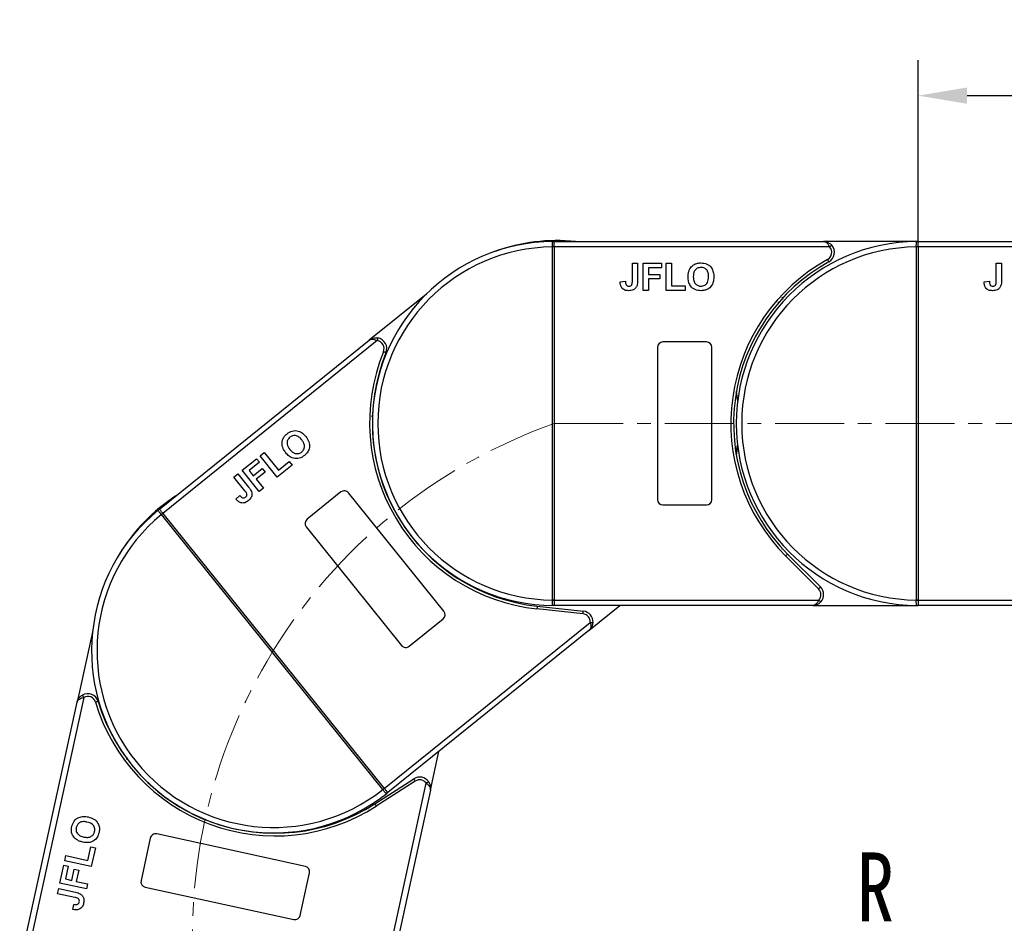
# Model space of a CAD drawing. Header units: millimetres. Extents: x 4016 to 5477, y 50 to 1083.
# Tile 17 of 42: x 4505 to 4686, y 605 to 771. Entities that reach past the tile are written whole.
import ezdxf

# ---------------------------------------------------------------- set-up
doc = ezdxf.new("R2010")
doc.units = ezdxf.units.MM
doc.linetypes.add('CENTERX2', pattern=[20.32, 12.7, -2.54, 2.54, -2.54])
doc.styles.get("Standard").update_dxf_attribs({"font": '仿宋_GB2312.ttf', "width": 0.8})
doc.styles.add('样式 1', font='仿宋_GB2312.ttf', dxfattribs={"width": 0.8, "height": 6})
doc.dimstyles.new('副本 ISO-45.1', dxfattribs={"dimtxt": 10, "dimasz": 9, "dimexe": 6.5, "dimexo": 0.625, "dimgap": 2.5, "dimtad": 1, "dimdsep": 46, "dimtxsty": 'Standard', "dimcen": 2.5, "dimadec": 0, "dimazin": 0, "dimtfac": 1, "dimtmove": 0, "dimatfit": 3, "dimfxl": 0, "dimarcsym": 0})

# ---------------------------------------------------------------- blocks, each defined once
blk = doc.blocks.new('*D1782')
at = {"color": 0, "lineweight": -2}
for p, q in [((4669.96, 729.89), (4669.96, 763.46)), ((4736.96, 730.24), (4736.96, 763.46)), ((4678.96, 756.96), (4727.96, 756.96))]:
    blk.add_line(p, q, dxfattribs=at)
at = {"color": 0, "lineweight": 9}
for points in [[(4678.96, 758.46), (4678.96, 755.46), (4669.96, 756.96)], [(4727.96, 758.46), (4727.96, 755.46), (4736.96, 756.96)]]:
    blk.add_solid(points, dxfattribs=at)
at = {"layer": 'Defpoints', "color": 0, "lineweight": 9}
for p in [(4736.96, 756.96), (4669.96, 729.26), (4736.96, 729.62)]:
    blk.add_point(p, dxfattribs=at)
at = {"color": 0, "lineweight": 9, "insert": (4703.46, 764.46), "char_height": 10, "attachment_point": 5}
blk.add_mtext('67', dxfattribs=at)

msp = doc.modelspace()

# ---------------------------------------------------------------- linework, layer by layer
at = {"color": 7, "linetype": 'Continuous', "lineweight": 25}
for p, q in [((4602.606, 729.115), (4602.605, 729.118)), ((4602.956, 729.115), (4602.606, 729.115)), ((4602.606, 664.119), (4602.606, 729.115)), ((4602.956, 729.997), (4602.956, 730.117)), ((4602.956, 730.117), (4652.527, 730.117)), ((4602.956, 729.117), (4602.956, 729.997)), ((4602.956, 729.117), (4602.956, 729.115)), ((4653.645, 729.117), (4602.956, 729.117)), ((4602.956, 729.115), (4602.956, 664.119)), ((4669.956, 730.117), (4652.527, 730.117)), ((4669.606, 729.115), (4669.605, 729.118)), ((4669.956, 729.115), (4669.606, 729.115)), ((4669.606, 664.119), (4669.606, 729.115)), ((4669.956, 729.997), (4669.956, 730.117)), ((4669.956, 730.117), (4719.527, 730.117)), ((4669.956, 729.117), (4669.956, 729.997)), ((4669.956, 729.117), (4669.956, 729.115)), ((4720.645, 729.117), (4669.956, 729.117)), ((4669.956, 729.115), (4669.956, 664.119)), ((4617.327, 726.117), (4618.289, 726.117)), ((4617.327, 722.881), (4617.327, 726.117)), ((4618.289, 726.117), (4618.289, 722.965)), ((4619.314, 721.117), (4619.314, 726.117)), ((4619.314, 726.117), (4622.712, 726.117)), ((4622.712, 725.284), (4620.276, 725.284)), ((4620.276, 725.284), (4620.276, 724.066)), ((4622.712, 726.117), (4622.712, 725.284)), ((4623.545, 721.117), (4623.545, 726.117)), ((4623.545, 726.117), (4624.507, 726.117)), ((4624.507, 726.117), (4624.507, 721.95)), ((4684.327, 726.117), (4685.289, 726.117)), ((4684.327, 722.881), (4684.327, 726.117)), ((4685.289, 726.117), (4685.289, 722.965)), ((4620.276, 724.066), (4622.391, 724.066)), ((4622.391, 724.066), (4622.391, 723.232)), ((4615.084, 722.72), (4616.045, 722.784)), ((4620.276, 723.232), (4620.276, 721.117)), ((4622.391, 723.232), (4620.276, 723.232)), ((4624.507, 721.95), (4627.071, 721.95)), ((4627.071, 721.95), (4627.071, 721.117)), ((4682.084, 722.72), (4683.045, 722.784)), ((4579.402, 720.439), (4568.861, 711.949)), ((4620.276, 721.117), (4619.314, 721.117)), ((4627.071, 721.117), (4623.545, 721.117)), ((4644.502, 718.937), (4644.096, 718.91)), ((4530.253, 680.856), (4568.861, 711.949)), ((4570.359, 711.872), (4530.88, 680.077)), ((4621.956, 710.617), (4621.956, 682.617)), ((4630.956, 711.617), (4622.956, 711.617)), ((4631.956, 682.617), (4631.956, 710.617)), ((4569.623, 698.209), (4569.324, 697.933)), ((4548.798, 690.656), (4549.547, 691.259)), ((4551.934, 686.761), (4548.798, 690.656)), ((4549.547, 691.259), (4552.16, 688.014)), ((4545.503, 688.002), (4548.149, 690.133)), ((4548.671, 689.484), (4546.774, 687.956)), ((4548.149, 690.133), (4548.671, 689.484)), ((4554.68, 688.973), (4551.934, 686.761)), ((4552.16, 688.014), (4554.157, 689.622)), ((4554.157, 689.622), (4554.68, 688.973)), ((4543.955, 686.755), (4544.704, 687.359)), ((4544.704, 687.359), (4546.681, 684.904)), ((4548.639, 684.108), (4545.503, 688.002)), ((4546.774, 687.956), (4547.538, 687.007)), ((4547.538, 687.007), (4549.186, 688.334)), ((4549.708, 687.685), (4548.061, 686.358)), ((4549.186, 688.334), (4549.708, 687.685)), ((4545.985, 684.235), (4543.955, 686.755)), ((4548.061, 686.358), (4549.388, 684.711)), ((4549.388, 684.711), (4548.639, 684.108)), ((4563.664, 684.011), (4557.433, 678.993)), ((4582.633, 662.052), (4565.07, 683.859)), ((4544.339, 682.702), (4545.047, 683.355)), ((4622.956, 681.617), (4630.956, 681.617)), ((4530.609, 679.856), (4530.607, 679.859)), ((4571.377, 629.235), (4530.609, 679.856)), ((4530.88, 680.077), (4530.881, 680.076)), ((4530.881, 680.076), (4571.649, 629.455)), ((4557.282, 677.587), (4574.844, 655.779)), ((4645.914, 672.575), (4651.958, 666.531)), ((4651.604, 666.178), (4645.56, 672.222)), ((4602.605, 664.116), (4602.606, 664.119)), ((4602.956, 664.119), (4602.606, 664.119)), ((4602.956, 664.119), (4602.956, 664.117)), ((4602.956, 664.117), (4602.956, 663.237)), ((4602.956, 664.117), (4651.662, 664.117)), ((4669.605, 664.116), (4669.606, 664.119)), ((4669.956, 664.119), (4669.606, 664.119)), ((4669.956, 664.119), (4669.956, 664.117)), ((4669.956, 664.117), (4669.956, 663.237)), ((4669.956, 664.117), (4718.662, 664.117)), ((4608.247, 661.573), (4599.749, 662.489)), ((4599.802, 662.986), (4608.301, 662.07)), ((4602.956, 663.237), (4602.956, 663.117)), ((4650.544, 663.117), (4602.956, 663.117)), ((4609.341, 658.524), (4615.044, 663.117)), ((4650.544, 663.117), (4669.956, 663.117)), ((4669.956, 663.237), (4669.956, 663.117)), ((4717.544, 663.117), (4669.956, 663.117)), ((4571.651, 629.454), (4609.584, 660.004)), ((4576.251, 655.628), (4582.481, 660.646)), ((4517.979, 658.544), (4515.094, 645.321)), ((4609.341, 658.524), (4572.278, 628.675)), ((4516.31, 646.2), (4505.505, 596.676)), ((4504.528, 596.889), (4515.094, 645.321)), ((4524.307, 635.098), (4524.247, 634.695)), ((4580.132, 629.103), (4581.693, 636.257)), ((4569.904, 626.595), (4577.098, 631.212)), ((4569.012, 582.821), (4579.393, 630.408)), ((4580.132, 629.103), (4569.989, 582.608)), ((4577.368, 630.791), (4570.174, 626.174)), ((4571.379, 629.233), (4571.377, 629.235)), ((4571.649, 629.455), (4571.651, 629.454)), ((4528.571, 620.302), (4526.866, 612.486)), ((4557.118, 615.098), (4529.761, 621.066)), ((4517.101, 616.204), (4517.647, 618.709)), ((4517.647, 618.709), (4518.462, 618.532)), ((4518.462, 618.532), (4517.71, 615.087)), ((4512.825, 616.153), (4513.03, 617.092)), ((4513.03, 617.092), (4517.101, 616.204)), ((4511.923, 612.019), (4512.647, 615.339)), ((4512.647, 615.339), (4513.462, 615.161)), ((4517.71, 615.087), (4512.825, 616.153)), ((4513.462, 615.161), (4512.942, 612.781)), ((4514.132, 612.521), (4514.583, 614.588)), ((4514.583, 614.588), (4515.397, 614.411)), ((4512.942, 612.781), (4514.132, 612.521)), ((4515.397, 614.411), (4514.947, 612.344)), ((4556.177, 606.091), (4557.882, 613.908)), ((4511.5, 610.078), (4511.705, 611.017)), ((4511.705, 611.017), (4514.784, 610.345)), ((4516.808, 610.953), (4511.923, 612.019)), ((4514.947, 612.344), (4517.013, 611.893)), ((4517.013, 611.893), (4516.808, 610.953)), ((4527.63, 611.296), (4554.987, 605.328)), ((4514.662, 609.388), (4511.5, 610.078)), ((4514.341, 607.162), (4514.483, 608.115))]:
    msp.add_line(p, q, dxfattribs=at)
at = {"color": 1, "linetype": 'CENTERX2', "lineweight": 13}
msp.add_line((4602.956, 696.617), (4843.484, 696.617), dxfattribs=at)
at = {"color": 7, "linetype": 'Continuous', "lineweight": 25, "flags": 128}
for points in [[(4654.018, 729.45), (4654.011, 729.444), (4653.989, 729.425), (4653.955, 729.394), (4653.909, 729.353), (4653.852, 729.302), (4653.788, 729.245), (4653.718, 729.182), (4653.645, 729.117)], [(4653.495, 726.367), (4653.491, 726.375), (4653.477, 726.4), (4653.455, 726.441), (4653.424, 726.495), (4653.388, 726.562), (4653.346, 726.637), (4653.3, 726.719), (4653.253, 726.805)], [(4570.44, 712.365), (4570.438, 712.356), (4570.434, 712.328), (4570.426, 712.282), (4570.416, 712.221), (4570.404, 712.146), (4570.39, 712.061), (4570.375, 711.968), (4570.359, 711.872)], [(4571.967, 709.636), (4571.958, 709.64), (4571.932, 709.65), (4571.889, 709.668), (4571.831, 709.691), (4571.761, 709.72), (4571.681, 709.753), (4571.594, 709.788), (4571.504, 709.825)], [(4636.456, 702.427), (4636.674, 700.984), (4636.707, 700.717)], [(4636.712, 700.753), (4636.548, 701.942), (4636.462, 702.467)], [(4636.432, 690.942), (4636.52, 691.461), (4636.691, 692.655)], [(4636.707, 692.517), (4636.674, 692.251), (4636.456, 690.808)], [(4530.328, 680.763), (4530.311, 680.784), (4530.296, 680.803), (4530.283, 680.819), (4530.272, 680.833), (4530.264, 680.843), (4530.258, 680.85), (4530.254, 680.855), (4530.253, 680.856)], [(4530.88, 680.077), (4530.796, 680.182), (4530.713, 680.284), (4530.634, 680.383), (4530.559, 680.477), (4530.489, 680.563), (4530.427, 680.64), (4530.373, 680.707), (4530.328, 680.763)], [(4530.881, 680.076), (4530.876, 680.072), (4530.861, 680.059), (4530.835, 680.039), (4530.802, 680.012), (4530.76, 679.978), (4530.713, 679.94), (4530.662, 679.899), (4530.609, 679.856)], [(4645.914, 672.575), (4645.907, 672.569), (4645.887, 672.549), (4645.854, 672.516), (4645.81, 672.472), (4645.757, 672.418), (4645.696, 672.357), (4645.629, 672.291), (4645.56, 672.222)], [(4651.604, 666.178), (4651.673, 666.247), (4651.74, 666.313), (4651.801, 666.374), (4651.854, 666.428), (4651.898, 666.472), (4651.931, 666.504), (4651.951, 666.524), (4651.958, 666.531)], [(4651.662, 664.117), (4651.735, 664.052), (4651.804, 663.99), (4651.869, 663.932), (4651.925, 663.881), (4651.972, 663.84), (4652.006, 663.809), (4652.027, 663.79), (4652.035, 663.784)], [(4599.802, 662.986), (4599.801, 662.977), (4599.798, 662.948), (4599.793, 662.902), (4599.787, 662.841), (4599.779, 662.765), (4599.769, 662.679), (4599.759, 662.586), (4599.749, 662.489)], [(4608.247, 661.573), (4608.258, 661.67), (4608.268, 661.763), (4608.277, 661.849), (4608.285, 661.924), (4608.292, 661.986), (4608.297, 662.032), (4608.3, 662.06), (4608.301, 662.07)], [(4609.584, 660.004), (4609.682, 659.999), (4609.776, 659.994), (4609.862, 659.99), (4609.938, 659.986), (4610, 659.982), (4610.046, 659.98), (4610.074, 659.979), (4610.084, 659.978)], [(4516.063, 646.636), (4516.068, 646.627), (4516.082, 646.602), (4516.105, 646.562), (4516.136, 646.508), (4516.173, 646.442), (4516.215, 646.367), (4516.262, 646.285), (4516.31, 646.2)], [(4518.965, 645.468), (4518.955, 645.465), (4518.928, 645.457), (4518.884, 645.444), (4518.824, 645.426), (4518.752, 645.404), (4518.669, 645.379), (4518.579, 645.353), (4518.486, 645.325)], [(4577.368, 630.791), (4577.315, 630.873), (4577.264, 630.952), (4577.218, 631.025), (4577.177, 631.089), (4577.143, 631.141), (4577.118, 631.18), (4577.103, 631.204), (4577.098, 631.212)], [(4571.649, 629.455), (4571.644, 629.451), (4571.629, 629.438), (4571.603, 629.418), (4571.57, 629.391), (4571.528, 629.357), (4571.481, 629.319), (4571.43, 629.278), (4571.377, 629.235)], [(4571.651, 629.454), (4571.735, 629.349), (4571.817, 629.246), (4571.897, 629.148), (4571.972, 629.054), (4572.041, 628.968), (4572.104, 628.891), (4572.158, 628.824), (4572.203, 628.768)], [(4579.393, 630.408), (4579.472, 630.465), (4579.548, 630.52), (4579.618, 630.571), (4579.68, 630.615), (4579.73, 630.652), (4579.768, 630.679), (4579.791, 630.695), (4579.798, 630.701)], [(4572.203, 628.768), (4572.22, 628.746), (4572.235, 628.728), (4572.248, 628.712), (4572.259, 628.698), (4572.267, 628.688), (4572.273, 628.681), (4572.277, 628.676), (4572.278, 628.675)], [(4569.904, 626.595), (4569.909, 626.587), (4569.925, 626.563), (4569.95, 626.524), (4569.983, 626.472), (4570.024, 626.408), (4570.071, 626.335), (4570.121, 626.256), (4570.174, 626.174)]]:
    msp.add_lwpolyline(points, dxfattribs=at)
at = {"color": 7, "linetype": 'Continuous', "lineweight": 25}
for centre, radius, start, end in [((4602.956, 696.617), 33.5, 90.40019, 269.59981), ((4602.956, 696.617), 32.5, 90.61704, 269.38296), ((4603.447, 696.79), 33.5, 84.17005, 109.86885), ((4602.693, 698.802), 30.316, 89.50338, 90.16488), ((4602.719, 729.821), 0.295, 36.63906, 89.46206), ((4669.956, 696.617), 33.5, 90.40019, 269.59981), ((4669.956, 696.617), 32.5, 90.61704, 269.38296), ((4652.527, 728.117), 1.5, 298.95502, 41.81031), ((4652.527, 728.117), 2, 298.95502, 41.81031), ((4669.693, 698.801), 30.317, 89.50339, 90.16487), ((4669.719, 729.821), 0.295, 36.6391, 89.46184), ((4669.956, 696.617), 34.5, 118.95502, 225), ((4669.956, 696.617), 34, 118.95502, 225), ((4570.115, 710.392), 1.5, 337.80156, 80.65685), ((4570.115, 710.392), 2, 337.80156, 80.65685), ((4622.956, 710.617), 1, 90, 180), ((4630.956, 710.617), 1, 0, 90), ((4603.447, 696.79), 34.5, 157.80156, 263.84654), ((4603.447, 696.79), 34, 157.80156, 263.84654), ((4564.291, 683.232), 1, 38.84654, 128.84654), ((4551.539, 655.209), 33.5, 123.01659, 148.71539), ((4622.956, 682.617), 1, 180, 270), ((4630.956, 682.617), 1, 270, 0), ((4551.265, 654.765), 33.5, 129.24672, 308.44635), ((4551.265, 654.765), 32.5, 129.46358, 308.2295), ((4530.254, 680.477), 0.295, 75.48604, 128.30954), ((4549.487, 656.555), 29.992, 128.3454, 129.01407), ((4558.061, 678.214), 1, 128.84654, 218.84654), ((4650.544, 665.117), 1.5, 318.18969, 45), ((4650.544, 665.117), 2, 318.18969, 45), ((4602.693, 694.294), 30.178, 269.83361, 270.49813), ((4669.693, 694.295), 30.179, 269.83361, 270.49813), ((4581.854, 661.425), 1, 308.84654, 38.84654), ((4602.719, 663.413), 0.295, 270.53837, 323.35979), ((4608.086, 660.082), 2, 357.03622, 83.84654), ((4669.719, 663.413), 0.295, 270.53859, 323.35975), ((4608.086, 660.082), 1.5, 357.03622, 83.84654), ((4575.623, 656.407), 1, 218.84654, 308.84654), ((4517.048, 644.895), 2, 16.6481, 119.50339), ((4517.048, 644.895), 1.5, 16.6481, 119.50339), ((4551.539, 655.209), 34, 196.6481, 302.69308), ((4551.539, 655.209), 34.5, 196.6481, 302.69308), ((4578.178, 629.529), 2, 35.88276, 122.69308), ((4578.178, 629.529), 1.5, 35.88276, 122.69308), ((4552.575, 652.721), 30.087, 308.6793, 309.34584), ((4571.908, 628.757), 0.295, 309.38501, 2.20652), ((4529.548, 620.089), 1, 77.69308, 167.69308), ((4556.905, 614.121), 1, 347.69308, 77.69308), ((4527.843, 612.273), 1, 167.69308, 257.69308), ((4555.2, 606.305), 1, 257.69308, 347.69308)]:
    msp.add_arc(centre, radius, start, end, dxfattribs=at)
at = {"color": 1, "linetype": 'CENTERX2', "lineweight": 13}
msp.add_arc((4636.389, 602.326), 100.043, 109.5235, 265.18185, dxfattribs=at)
at = {"color": 7, "linetype": 'Continuous', "lineweight": 25}
for points, knots in [([(4602.605, 729.118), (4602.605, 729.132), (4602.605, 729.258), (4602.604, 729.496), (4602.606, 729.787), (4602.621, 729.999), (4602.653, 730.103), (4602.703, 730.112), (4602.722, 730.116)], [0, 0, 0, 0, 0.0272191, 0.2407851, 0.4543143, 0.6666327, 0.8727615, 1, 1, 1, 1]), ([(4602.722, 730.116), (4602.734, 730.116), (4602.801, 730.117), (4602.886, 730.117), (4602.954, 730.117), (4602.956, 730.117)], [0, 0, 0, 0, 0.17434888, 0.98787989, 1, 1, 1, 1]), ([(4652.527, 730.117), (4652.529, 730.117), (4652.531, 730.117), (4652.537, 730.117), (4652.545, 730.117), (4652.56, 730.116), (4652.582, 730.115), (4652.609, 730.113), (4652.654, 730.107), (4652.733, 730.091), (4652.899, 730.034), (4653.054, 729.934), (4653.261, 729.745), (4653.452, 729.51), (4653.587, 729.236), (4653.645, 729.117)], [0, 0, 0, 0, 0.0040826, 0.0053131, 0.0138351, 0.0235037, 0.0399467, 0.0679592, 0.0859126, 0.1471897, 0.2568406, 0.4847202, 0.5267014, 0.7953706, 1, 1, 1, 1]), ([(4652.527, 730.117), (4652.53, 730.117), (4652.541, 730.117), (4652.579, 730.117), (4652.624, 730.115), (4652.882, 730.098), (4653.278, 730.002), (4653.732, 729.739), (4653.939, 729.53), (4654.018, 729.45)], [0, 0, 0, 0, 0.0050913, 0.020368, 0.0708107, 0.0890883, 0.5003118, 0.8092256, 1, 1, 1, 1]), ([(4669.605, 729.118), (4669.605, 729.132), (4669.605, 729.258), (4669.604, 729.496), (4669.606, 729.787), (4669.621, 729.999), (4669.653, 730.103), (4669.703, 730.112), (4669.722, 730.116)], [0, 0, 0, 0, 0.0272191, 0.240785, 0.4543142, 0.6666325, 0.872761, 1, 1, 1, 1]), ([(4669.722, 730.116), (4669.734, 730.116), (4669.801, 730.117), (4669.886, 730.117), (4669.955, 730.117), (4669.956, 730.117)], [0, 0, 0, 0, 0.17434571, 0.98787726, 1, 1, 1, 1]), ([(4627.807, 724.858), (4627.955, 725.124), (4628.219, 725.599), (4628.688, 725.867), (4628.895, 725.985)], [0, 0, 0, 0, 0.5599552, 1, 1, 1, 1]), ([(4629.961, 725.348), (4629.723, 725.32), (4629.248, 725.266), (4628.613, 724.616), (4628.571, 723.998), (4628.545, 723.62)], [0, 0, 0, 0, 0.2802774, 0.5598774, 1, 1, 1, 1]), ([(4628.895, 725.985), (4629.086, 726.05), (4629.429, 726.166), (4629.79, 726.177), (4629.948, 726.181)], [0, 0, 0, 0, 0.5595645, 1, 1, 1, 1]), ([(4629.948, 726.181), (4630.321, 726.146), (4631.065, 726.075), (4631.892, 725.368), (4632.28, 724.483), (4632.312, 723.901), (4632.327, 723.61)], [0, 0, 0, 0, 0.2798306, 0.5586696, 0.7790055, 1, 1, 1, 1]), ([(4631.366, 723.634), (4631.356, 723.869), (4631.335, 724.338), (4631.033, 724.945), (4630.516, 725.301), (4630.146, 725.332), (4629.961, 725.348)], [0, 0, 0, 0, 0.28108766, 0.5600131, 0.77969138, 1, 1, 1, 1]), ([(4627.584, 723.587), (4627.591, 723.831), (4627.603, 724.266), (4627.745, 724.677), (4627.807, 724.858)], [0, 0, 0, 0, 0.5601714, 1, 1, 1, 1]), ([(4629.963, 721.053), (4629.593, 721.087), (4628.855, 721.153), (4628.026, 721.845), (4627.632, 722.72), (4627.6, 723.298), (4627.584, 723.587)], [0, 0, 0, 0, 0.2799425, 0.558704, 0.7790449, 1, 1, 1, 1]), ([(4628.545, 723.62), (4628.557, 723.383), (4628.58, 722.912), (4628.893, 722.309), (4629.403, 721.942), (4629.775, 721.905), (4629.961, 721.886)], [0, 0, 0, 0, 0.28101969, 0.56011627, 0.77993893, 1, 1, 1, 1]), ([(4629.961, 721.886), (4630.198, 721.917), (4630.673, 721.978), (4631.296, 722.639), (4631.339, 723.257), (4631.366, 723.634)], [0, 0, 0, 0, 0.2799906, 0.5597682, 1, 1, 1, 1]), ([(4632.327, 723.61), (4632.303, 723.24), (4632.254, 722.503), (4631.671, 721.607), (4630.832, 721.116), (4630.253, 721.074), (4629.963, 721.053)], [0, 0, 0, 0, 0.2805515, 0.5594881, 0.7794341, 1, 1, 1, 1]), ([(4616.628, 721.053), (4616.384, 721.071), (4615.898, 721.107), (4615.342, 721.56), (4615.113, 722.15), (4615.093, 722.53), (4615.084, 722.72)], [0, 0, 0, 0, 0.2802459, 0.5584164, 0.7788269, 1, 1, 1, 1]), ([(4616.045, 722.784), (4616.051, 722.663), (4616.06, 722.448), (4616.14, 722.249), (4616.175, 722.162)], [0, 0, 0, 0, 0.5610215, 1, 1, 1, 1]), ([(4616.175, 722.162), (4616.209, 722.115), (4616.276, 722.023), (4616.452, 721.908), (4616.6, 721.895), (4616.69, 721.886)], [0, 0, 0, 0, 0.2806728, 0.5608434, 1, 1, 1, 1]), ([(4618.18, 722.015), (4618.101, 721.848), (4617.944, 721.515), (4617.393, 721.113), (4616.918, 721.076), (4616.628, 721.053)], [0, 0, 0, 0, 0.2801213, 0.5603541, 1, 1, 1, 1]), ([(4616.69, 721.886), (4616.806, 721.894), (4616.981, 721.906), (4617.173, 722.045), (4617.33, 722.356), (4617.329, 722.648), (4617.327, 722.881)], [0, 0, 0, 0, 0.2493963, 0.3744263, 0.4994532, 1, 1, 1, 1]), ([(4618.289, 722.965), (4618.288, 722.785), (4618.286, 722.464), (4618.212, 722.152), (4618.18, 722.015)], [0, 0, 0, 0, 0.56029539, 1, 1, 1, 1]), ([(4683.628, 721.053), (4683.384, 721.071), (4682.898, 721.107), (4682.342, 721.56), (4682.113, 722.15), (4682.093, 722.53), (4682.084, 722.72)], [0, 0, 0, 0, 0.2802458, 0.5584161, 0.778827, 1, 1, 1, 1]), ([(4683.045, 722.784), (4683.051, 722.663), (4683.06, 722.448), (4683.14, 722.249), (4683.175, 722.162)], [0, 0, 0, 0, 0.5610217, 1, 1, 1, 1]), ([(4683.175, 722.162), (4683.209, 722.115), (4683.276, 722.023), (4683.452, 721.908), (4683.6, 721.895), (4683.69, 721.886)], [0, 0, 0, 0, 0.2806707, 0.5608437, 1, 1, 1, 1]), ([(4685.18, 722.015), (4685.101, 721.848), (4684.944, 721.515), (4684.393, 721.113), (4683.918, 721.076), (4683.628, 721.053)], [0, 0, 0, 0, 0.28012186, 0.56035483, 1, 1, 1, 1]), ([(4683.69, 721.886), (4683.806, 721.894), (4683.981, 721.906), (4684.173, 722.045), (4684.33, 722.356), (4684.329, 722.648), (4684.327, 722.881)], [0, 0, 0, 0, 0.2493962, 0.3744262, 0.4994537, 1, 1, 1, 1]), ([(4685.289, 722.965), (4685.288, 722.785), (4685.286, 722.464), (4685.212, 722.152), (4685.18, 722.015)], [0, 0, 0, 0, 0.5602953, 1, 1, 1, 1]), ([(4645.097, 719.47), (4645.039, 719.533), (4644.924, 719.66), (4644.884, 719.815), (4644.864, 719.893)], [0, 0, 0, 0, 0.5004192, 1, 1, 1, 1]), ([(4568.861, 711.949), (4568.863, 711.951), (4568.871, 711.958), (4568.901, 711.982), (4568.938, 712.009), (4569.149, 712.158), (4569.518, 712.331), (4570.036, 712.411), (4570.328, 712.378), (4570.44, 712.365)], [0, 0, 0, 0, 0.0050921, 0.0203676, 0.0708092, 0.0890894, 0.5003114, 0.8092274, 1, 1, 1, 1]), ([(4568.861, 711.949), (4568.862, 711.95), (4568.864, 711.952), (4568.868, 711.955), (4568.875, 711.96), (4568.886, 711.969), (4568.905, 711.983), (4568.927, 711.997), (4568.966, 712.021), (4569.037, 712.058), (4569.202, 712.118), (4569.385, 712.137), (4569.666, 712.12), (4569.962, 712.057), (4570.239, 711.928), (4570.359, 711.872)], [0, 0, 0, 0, 0.00408155, 0.00531343, 0.0138349, 0.02350295, 0.03994634, 0.06795868, 0.08591146, 0.14718959, 0.25684129, 0.48472048, 0.52670108, 0.79537119, 1, 1, 1, 1]), ([(4553.047, 693.908), (4553.156, 694.079), (4553.349, 694.384), (4553.624, 694.619), (4553.745, 694.722)], [0, 0, 0, 0, 0.5595653, 1, 1, 1, 1]), ([(4553.745, 694.722), (4554.057, 694.928), (4554.681, 695.339), (4555.769, 695.308), (4556.626, 694.862), (4557.015, 694.429), (4557.21, 694.211)], [0, 0, 0, 0, 0.2798309, 0.5586689, 0.7790047, 1, 1, 1, 1]), ([(4556.446, 693.627), (4556.29, 693.804), (4555.98, 694.156), (4555.364, 694.439), (4554.739, 694.392), (4554.431, 694.184), (4554.277, 694.08)], [0, 0, 0, 0, 0.2810866, 0.560013, 0.7796901, 1, 1, 1, 1]), ([(4552.907, 692.348), (4552.855, 692.648), (4552.762, 693.184), (4552.96, 693.687), (4553.047, 693.908)], [0, 0, 0, 0, 0.5599554, 1, 1, 1, 1]), ([(4554.277, 694.08), (4554.109, 693.91), (4553.773, 693.569), (4553.686, 692.665), (4554.041, 692.157), (4554.258, 691.847)], [0, 0, 0, 0, 0.2802778, 0.5598768, 1, 1, 1, 1]), ([(4556.448, 691.384), (4556.614, 691.557), (4556.945, 691.903), (4557.016, 692.809), (4556.662, 693.317), (4556.446, 693.627)], [0, 0, 0, 0, 0.279991, 0.5597684, 1, 1, 1, 1]), ([(4557.21, 694.211), (4557.423, 693.908), (4557.847, 693.303), (4557.955, 692.239), (4557.61, 691.331), (4557.185, 690.935), (4556.972, 690.737)], [0, 0, 0, 0, 0.2805512, 0.5594884, 0.7794343, 1, 1, 1, 1]), ([(4553.53, 691.218), (4553.382, 691.412), (4553.119, 691.759), (4552.971, 692.168), (4552.907, 692.348)], [0, 0, 0, 0, 0.5601704, 1, 1, 1, 1]), ([(4556.972, 690.737), (4556.663, 690.531), (4556.046, 690.12), (4554.967, 690.139), (4554.111, 690.573), (4553.724, 691.003), (4553.53, 691.218)], [0, 0, 0, 0, 0.2799429, 0.5587037, 0.7790441, 1, 1, 1, 1]), ([(4554.258, 691.847), (4554.416, 691.67), (4554.729, 691.317), (4555.351, 691.044), (4555.979, 691.078), (4556.291, 691.282), (4556.448, 691.384)], [0, 0, 0, 0, 0.2810209, 0.5601169, 0.7799407, 1, 1, 1, 1]), ([(4546.113, 683.061), (4546.198, 683.14), (4546.327, 683.258), (4546.389, 683.487), (4546.316, 683.829), (4546.132, 684.054), (4545.985, 684.235)], [0, 0, 0, 0, 0.2493952, 0.3744251, 0.4994533, 1, 1, 1, 1]), ([(4547.192, 684.095), (4547.235, 683.916), (4547.322, 683.558), (4547.145, 682.899), (4546.799, 682.573), (4546.587, 682.373)], [0, 0, 0, 0, 0.2801217, 0.560355, 1, 1, 1, 1]), ([(4546.681, 684.904), (4546.793, 684.763), (4546.993, 684.511), (4547.131, 684.222), (4547.192, 684.095)], [0, 0, 0, 0, 0.56029654, 1, 1, 1, 1]), ([(4546.587, 682.373), (4546.386, 682.234), (4545.984, 681.957), (4545.267, 681.961), (4544.719, 682.277), (4544.466, 682.56), (4544.339, 682.702)], [0, 0, 0, 0, 0.2802468, 0.5584164, 0.7788282, 1, 1, 1, 1]), ([(4545.047, 683.355), (4545.127, 683.265), (4545.269, 683.103), (4545.457, 682.998), (4545.539, 682.952)], [0, 0, 0, 0, 0.5610141, 1, 1, 1, 1]), ([(4545.539, 682.952), (4545.594, 682.937), (4545.705, 682.907), (4545.913, 682.929), (4546.037, 683.011), (4546.113, 683.061)], [0, 0, 0, 0, 0.2806715, 0.5608405, 1, 1, 1, 1]), ([(4530.607, 679.859), (4530.598, 679.87), (4530.518, 679.968), (4530.369, 680.152), (4530.188, 680.38), (4530.067, 680.555), (4530.027, 680.656), (4530.059, 680.694), (4530.071, 680.709)], [0, 0, 0, 0, 0.0272175, 0.2407827, 0.4543125, 0.6666316, 0.8727603, 1, 1, 1, 1]), ([(4530.071, 680.709), (4530.081, 680.716), (4530.133, 680.759), (4530.199, 680.813), (4530.252, 680.856), (4530.253, 680.856)], [0, 0, 0, 0, 0.1743454, 0.9878808, 1, 1, 1, 1]), ([(4602.722, 663.118), (4602.71, 663.119), (4602.674, 663.123), (4602.638, 663.173), (4602.613, 663.307), (4602.605, 663.536), (4602.604, 663.82), (4602.605, 664.023), (4602.605, 664.116)], [0, 0, 0, 0, 0.0734461, 0.2244877, 0.4109986, 0.6135413, 0.8237441, 1, 1, 1, 1]), ([(4651.662, 664.117), (4651.604, 663.999), (4651.469, 663.724), (4651.278, 663.489), (4651.07, 663.3), (4650.916, 663.2), (4650.75, 663.143), (4650.67, 663.127), (4650.625, 663.121), (4650.599, 663.119), (4650.576, 663.118), (4650.562, 663.117), (4650.554, 663.117), (4650.548, 663.117), (4650.546, 663.117), (4650.544, 663.117)], [0, 0, 0, 0, 0.2046294, 0.4732993, 0.51528, 0.7431595, 0.8528103, 0.9140875, 0.9320409, 0.9600534, 0.9764963, 0.9861649, 0.9946869, 0.9959174, 1, 1, 1, 1]), ([(4650.544, 663.117), (4650.547, 663.117), (4650.558, 663.117), (4650.596, 663.117), (4650.641, 663.119), (4650.899, 663.136), (4651.295, 663.232), (4651.749, 663.495), (4651.956, 663.704), (4652.035, 663.784)], [0, 0, 0, 0, 0.0050913, 0.0203681, 0.0708108, 0.0890884, 0.5003128, 0.8092268, 1, 1, 1, 1]), ([(4669.722, 663.118), (4669.71, 663.119), (4669.674, 663.123), (4669.638, 663.173), (4669.613, 663.307), (4669.605, 663.536), (4669.604, 663.82), (4669.605, 664.023), (4669.605, 664.116)], [0, 0, 0, 0, 0.07344655, 0.22448779, 0.41099877, 0.61354147, 0.82374412, 1, 1, 1, 1]), ([(4602.956, 663.117), (4602.954, 663.117), (4602.886, 663.117), (4602.801, 663.117), (4602.734, 663.118), (4602.722, 663.118)], [0, 0, 0, 0, 0.0121201, 0.8256511, 1, 1, 1, 1]), ([(4669.956, 663.117), (4669.955, 663.117), (4669.886, 663.117), (4669.801, 663.117), (4669.734, 663.118), (4669.722, 663.118)], [0, 0, 0, 0, 0.01212274, 0.8256543, 1, 1, 1, 1]), ([(4609.584, 660.004), (4609.613, 659.875), (4609.681, 659.577), (4609.679, 659.274), (4609.636, 658.996), (4609.579, 658.821), (4609.485, 658.673), (4609.433, 658.611), (4609.402, 658.578), (4609.383, 658.56), (4609.366, 658.545), (4609.355, 658.535), (4609.349, 658.53), (4609.344, 658.526), (4609.342, 658.525), (4609.341, 658.524)], [0, 0, 0, 0, 0.2046286, 0.4732994, 0.5152803, 0.7431596, 0.8528099, 0.9140872, 0.9320409, 0.9600537, 0.9764964, 0.9861643, 0.9946871, 0.9959178, 1, 1, 1, 1]), ([(4609.341, 658.524), (4609.343, 658.526), (4609.352, 658.532), (4609.381, 658.557), (4609.415, 658.586), (4609.606, 658.761), (4609.854, 659.085), (4610.042, 659.574), (4610.072, 659.866), (4610.084, 659.978)], [0, 0, 0, 0, 0.0050922, 0.02036816, 0.07081089, 0.08908952, 0.50031269, 0.80922543, 1, 1, 1, 1]), ([(4515.094, 645.321), (4515.095, 645.324), (4515.097, 645.335), (4515.106, 645.372), (4515.117, 645.416), (4515.188, 645.664), (4515.367, 646.031), (4515.721, 646.418), (4515.969, 646.575), (4516.063, 646.636)], [0, 0, 0, 0, 0.0050919, 0.0203688, 0.0708118, 0.089089, 0.5003129, 0.8092216, 1, 1, 1, 1]), ([(4515.094, 645.321), (4515.095, 645.323), (4515.095, 645.325), (4515.097, 645.331), (4515.098, 645.339), (4515.102, 645.353), (4515.108, 645.375), (4515.116, 645.4), (4515.131, 645.443), (4515.163, 645.517), (4515.254, 645.667), (4515.385, 645.797), (4515.614, 645.959), (4515.885, 646.096), (4516.182, 646.169), (4516.31, 646.2)], [0, 0, 0, 0, 0.00408289, 0.00531239, 0.01383526, 0.02350366, 0.03994649, 0.06795921, 0.08591345, 0.14718919, 0.25684146, 0.48472029, 0.52670071, 0.79537024, 1, 1, 1, 1]), ([(4572.095, 628.529), (4572.085, 628.522), (4572.055, 628.503), (4571.995, 628.519), (4571.892, 628.608), (4571.742, 628.781), (4571.563, 629.002), (4571.436, 629.161), (4571.379, 629.233)], [0, 0, 0, 0, 0.0734462, 0.2244877, 0.4109987, 0.6135403, 0.823745, 1, 1, 1, 1]), ([(4579.393, 630.408), (4579.497, 630.326), (4579.736, 630.136), (4579.925, 629.899), (4580.066, 629.656), (4580.131, 629.483), (4580.151, 629.309), (4580.149, 629.228), (4580.145, 629.183), (4580.142, 629.157), (4580.138, 629.134), (4580.136, 629.12), (4580.134, 629.112), (4580.133, 629.106), (4580.132, 629.104), (4580.132, 629.103)], [0, 0, 0, 0, 0.2046296, 0.4732996, 0.5152801, 0.7431603, 0.8528104, 0.9140876, 0.9320418, 0.9600543, 0.976497, 0.9861648, 0.9946875, 0.9959179, 1, 1, 1, 1]), ([(4580.132, 629.103), (4580.133, 629.105), (4580.135, 629.116), (4580.143, 629.153), (4580.151, 629.198), (4580.189, 629.454), (4580.179, 629.861), (4580.019, 630.36), (4579.859, 630.607), (4579.798, 630.701)], [0, 0, 0, 0, 0.0050908, 0.0203681, 0.0708098, 0.0890867, 0.5003113, 0.8092267, 1, 1, 1, 1]), ([(4572.278, 628.675), (4572.277, 628.674), (4572.224, 628.631), (4572.158, 628.578), (4572.104, 628.536), (4572.095, 628.529)], [0, 0, 0, 0, 0.0121207, 0.8256555, 1, 1, 1, 1]), ([(4514.127, 622.423), (4514.241, 622.779), (4514.469, 623.49), (4515.336, 624.149), (4516.283, 624.339), (4516.858, 624.245), (4517.146, 624.199)], [0, 0, 0, 0, 0.279829, 0.5586687, 0.7790048, 1, 1, 1, 1]), ([(4517.146, 624.199), (4517.502, 624.096), (4518.212, 623.891), (4518.964, 623.13), (4519.265, 622.206), (4519.182, 621.631), (4519.141, 621.343)], [0, 0, 0, 0, 0.2805499, 0.5594873, 0.7794332, 1, 1, 1, 1]), ([(4514.094, 621.351), (4514.072, 621.552), (4514.031, 621.912), (4514.098, 622.266), (4514.127, 622.423)], [0, 0, 0, 0, 0.5595645, 1, 1, 1, 1]), ([(4514.944, 622.257), (4514.92, 622.018), (4514.872, 621.543), (4515.372, 620.784), (4515.967, 620.611), (4516.33, 620.506)], [0, 0, 0, 0, 0.2802809, 0.5598787, 1, 1, 1, 1]), ([(4516.918, 623.264), (4516.686, 623.305), (4516.223, 623.385), (4515.566, 623.218), (4515.108, 622.789), (4514.999, 622.434), (4514.944, 622.257)], [0, 0, 0, 0, 0.2810909, 0.5600156, 0.7796959, 1, 1, 1, 1]), ([(4518.326, 621.519), (4518.347, 621.758), (4518.388, 622.235), (4517.875, 622.985), (4517.281, 623.158), (4516.918, 623.264)], [0, 0, 0, 0, 0.27999, 0.5597679, 1, 1, 1, 1]), ([(4514.964, 620.048), (4514.735, 620.249), (4514.327, 620.609), (4514.166, 621.124), (4514.094, 621.351)], [0, 0, 0, 0, 0.5599579, 1, 1, 1, 1]), ([(4516.158, 619.559), (4515.921, 619.618), (4515.498, 619.722), (4515.127, 619.949), (4514.964, 620.048)], [0, 0, 0, 0, 0.5601747, 1, 1, 1, 1]), ([(4519.141, 621.343), (4519.029, 620.989), (4518.806, 620.282), (4517.954, 619.62), (4517.015, 619.421), (4516.444, 619.513), (4516.158, 619.559)], [0, 0, 0, 0, 0.27994194, 0.55870502, 0.77904525, 1, 1, 1, 1]), ([(4516.33, 620.506), (4516.564, 620.466), (4517.03, 620.388), (4517.685, 620.566), (4518.153, 620.986), (4518.268, 621.341), (4518.326, 621.519)], [0, 0, 0, 0, 0.281019, 0.5601196, 0.7799389, 1, 1, 1, 1]), ([(4515.497, 608.554), (4515.515, 608.669), (4515.54, 608.841), (4515.446, 609.058), (4515.175, 609.279), (4514.89, 609.34), (4514.662, 609.388)], [0, 0, 0, 0, 0.2494006, 0.3744292, 0.4994572, 1, 1, 1, 1]), ([(4514.784, 610.345), (4514.96, 610.306), (4515.273, 610.235), (4515.562, 610.097), (4515.69, 610.036)], [0, 0, 0, 0, 0.5602903, 1, 1, 1, 1]), ([(4515.69, 610.036), (4515.835, 609.924), (4516.127, 609.7), (4516.403, 609.075), (4516.338, 608.603), (4516.298, 608.315)], [0, 0, 0, 0, 0.2801219, 0.5603555, 1, 1, 1, 1]), ([(4516.298, 608.315), (4516.229, 608.081), (4516.09, 607.614), (4515.529, 607.167), (4514.904, 607.069), (4514.529, 607.131), (4514.341, 607.162)], [0, 0, 0, 0, 0.2802445, 0.5584155, 0.7788285, 1, 1, 1, 1]), ([(4514.483, 608.115), (4514.602, 608.094), (4514.814, 608.058), (4515.026, 608.094), (4515.119, 608.109)], [0, 0, 0, 0, 0.5610261, 1, 1, 1, 1]), ([(4515.119, 608.109), (4515.171, 608.132), (4515.276, 608.178), (4515.425, 608.326), (4515.47, 608.467), (4515.497, 608.554)], [0, 0, 0, 0, 0.280662, 0.5608403, 1, 1, 1, 1])]:
    msp.add_open_spline(points, degree=3, knots=knots, dxfattribs=at)
at = {"color": 8, "linetype": 'Continuous', "lineweight": 25}
for points, knots in [([(4644.877, 673.663), (4644.872, 673.653), (4644.848, 673.605), (4644.847, 673.553), (4644.846, 673.511)], [0, 0, 0, 0, 0.1926094, 1, 1, 1, 1]), ([(4568.621, 625.813), (4568.629, 625.807), (4568.67, 625.773), (4568.721, 625.761), (4568.762, 625.751)], [0, 0, 0, 0, 0.1926074, 1, 1, 1, 1])]:
    msp.add_open_spline(points, degree=3, knots=knots, dxfattribs=at)

# ---------------------------------------------------------------- texts
at = {"color": 5, "lineweight": 9, "ltscale": 10, "insert": (4665.519, 617.677), "char_height": 12.675, "attachment_point": 3, "style": '样式 1'}
msp.add_mtext_dynamic_manual_height_columns('R', width=7.42965, gutter_width=12.5, heights=[3.963], dxfattribs=at)

# ---------------------------------------------------------------- dimensions: what is measured, and where the dimension line sits
at = {"color": 5, "lineweight": 9}
dim = msp.add_linear_dim(base=(4736.956, 756.964), p1=(4669.956, 729.262), p2=(4736.956, 729.617), dimstyle='副本 ISO-45.1', dxfattribs=at)
dim.commit()
dim.dimension.update_dxf_attribs({"geometry": '*D1782', "text_midpoint": (4703.456, 764.464)})

doc.saveas('drawing.dxf')
